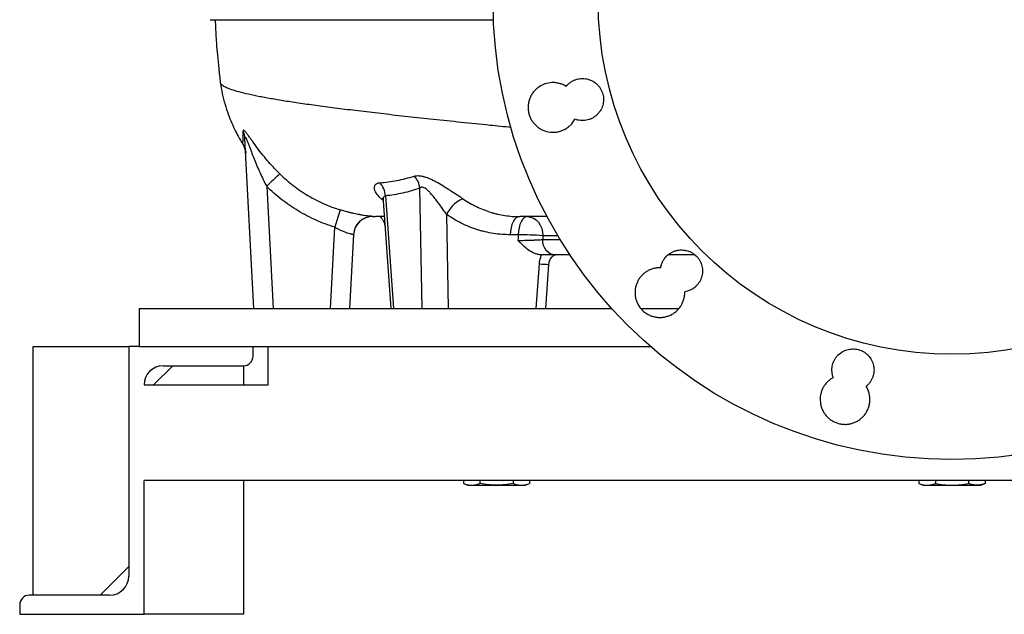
# Model space of a CAD drawing. Header units: millimetres. Extents: x 2494 to 4506, y 822 to 5880.
# Tile 1 of 11: x 2494 to 3523, y 822 to 1444. Entities that reach past the tile are written whole.
import ezdxf

# ---------------------------------------------------------------- set-up
doc = ezdxf.new("R2010")
doc.units = ezdxf.units.MM
doc.header["$LTSCALE"] = 2

msp = doc.modelspace()

# ---------------------------------------------------------------- linework, layer by layer
at = {"color": 7, "linetype": 'Continuous', "lineweight": 25}
for p, q in [((2738.6, 1142.4), (2729.2, 1320.2)), ((2751.9, 1270), (2758.5, 1142.4)), ((2914.5, 1142.4), (2912.1, 1268.3)), ((2876.1, 1260.1), (2884.5, 1142.4)), ((2873.8, 1255), (2881.8, 1142.4)), ((2862.8, 1238.4), (2862.6, 1238.4)), ((2862.8, 1238.4), (2865.5, 1238.4)), ((2939.9, 1240.8), (2941.8, 1142.4)), ((2818.6, 1142.4), (2823, 1227.4)), ((2842.6, 1219.6), (2838.6, 1142.4)), ((3014.9, 1219.5), (3006.6, 1219.5)), ((3069, 1198.4), (3053.3, 1198.4)), ((3199.3, 1198.4), (3171.8, 1198.4)), ((3033.7, 1142.4), (3037.1, 1188.9)), ((3043.7, 1142.4), (3047.1, 1188.5)), ((2618.6, 1142.4), (3112.6, 1142.4)), ((2618.6, 1142.4), (2618.6, 1102.4)), ((3143.1, 1142.4), (3183, 1142.4)), ((2507.6, 842.4), (2507.6, 1102.4)), ((2507.6, 1102.4), (2607.6, 1102.4)), ((2607.6, 1102.4), (2607.6, 862.4)), ((2618.6, 1102.4), (2607.6, 1102.4)), ((2618.6, 1102.4), (3153.4, 1102.4)), ((2737.6, 1092.4), (2737.6, 1102.4)), ((2753.6, 1062.4), (2753.6, 1102.4)), ((2653.6, 1082.4), (2633.6, 1062.4)), ((2643.6, 1082.4), (2727.6, 1082.4)), ((2727.6, 1082.4), (2727.6, 1062.4)), ((2623.6, 1062.4), (2753.6, 1062.4)), ((4313.6, 962.4), (2623.6, 962.4)), ((2623.6, 822.4), (2623.6, 962.4)), ((2727.6, 962.4), (2727.6, 822.4)), ((2957.6, 962.4), (2957.6, 959.1)), ((2957.6, 959.1), (2962.2, 957.4)), ((2974.9, 962.4), (2974.9, 959.1)), ((3009.6, 962.4), (3009.6, 959.1)), ((3022.2, 957.4), (3026.9, 959.1)), ((3026.9, 962.4), (3026.9, 959.1)), ((3433.9, 962.4), (3433.9, 959.1)), ((3433.9, 959.1), (3438.6, 957.4)), ((3451.2, 962.4), (3451.2, 959.1)), ((3485.9, 962.4), (3485.9, 959.1)), ((3498.6, 957.4), (3503.2, 959.1)), ((3503.2, 962.4), (3503.2, 959.1)), ((2962.2, 957.4), (2966.3, 957.4)), ((2966.3, 957.4), (2992.2, 957.4)), ((2992.2, 957.4), (3018.2, 957.4)), ((3018.2, 957.4), (3022.2, 957.4)), ((3438.6, 957.4), (3442.6, 957.4)), ((3442.6, 957.4), (3468.6, 957.4)), ((3468.6, 957.4), (3494.5, 957.4)), ((3494.5, 957.4), (3498.6, 957.4)), ((2577.6, 842.4), (2607.6, 872.4)), ((2587.6, 842.4), (2503.6, 842.4)), ((2493.6, 832.4), (2493.6, 822.4)), ((2493.6, 822.4), (2623.6, 822.4)), ((2727.6, 822.4), (2623.6, 822.4))]:
    msp.add_line(p, q, dxfattribs=at)
at = {"color": 8, "linetype": 'Continuous', "lineweight": 25}
for p, q in [((3056.4, 1218.4), (3040.7, 1218.4)), ((3040.6, 1214.4), (3058.8, 1214.4))]:
    msp.add_line(p, q, dxfattribs=at)
at = {"color": 7, "linetype": 'Continuous', "lineweight": 25, "flags": 128}
for points in [[(2957.6, 1256.8), (2955.5, 1256.3), (2953.2, 1255.2), (2950.8, 1253.6), (2948.4, 1251.7), (2946, 1249.3), (2943.8, 1246.6), (2941.7, 1243.8), (2939.9, 1240.8)], [(3016.6, 1238.4), (3014.7, 1238.1), (3012.9, 1237), (3011.2, 1235.3), (3009.7, 1232.9), (3008.4, 1230.1), (3007.5, 1226.8), (3006.9, 1223.2), (3006.6, 1219.5)], [(3024.8, 1238.4), (3023, 1238.1), (3021.1, 1237), (3019.5, 1235.3), (3018, 1232.9), (3016.7, 1230.1), (3015.8, 1226.8), (3015.1, 1223.2), (3014.9, 1219.5)], [(3024.8, 1238.4), (3027.9, 1238), (3030.9, 1236.9), (3033.7, 1235), (3036.1, 1232.6), (3038, 1229.5), (3039.5, 1226.1), (3040.4, 1222.3), (3040.7, 1218.4)], [(3053.3, 1198.4), (3050.8, 1198.7), (3048.4, 1199.6), (3046.2, 1201.1), (3044.3, 1203.1), (3042.7, 1205.5), (3041.5, 1208.3), (3040.8, 1211.3), (3040.6, 1214.4)]]:
    msp.add_lwpolyline(points, dxfattribs=at)
at = {"color": 7, "linetype": 'Continuous', "lineweight": 25}
for radius in [480, 370]:
    msp.add_circle((3468.6, 1464.4), radius, dxfattribs=at)
for centre, radius, start, end in [((2711.4, 1319.3), 17.8, 3.0545, 28.1752), ((2710.2, 1303.8), 19.9, 3.0034, 31.7564), ((2879.8, 1148.8), 176.2, 130.3609, 136.5636), ((2889.3, 1265.2), 23.1, 7.8729, 42.602), ((2854.3, 1258.8), 21.9, 3.5457, 43.6765), ((3156.2, 1128.7), 347.5, 160.3673, 163.495), ((2862.6, 1218.5), 20, 88.0606, 176.9997), ((2862.6, 1218.4), 20, 89.4506, 176.9805), ((3012.2, 835.2), 384.3, 85.7521, 89.6074), ((2727.6, 1092.4), 10, 270, 0), ((2643.6, 1062.4), 20, 90, 180), ((2587.6, 862.4), 20, 270, 0), ((2503.6, 832.4), 10, 90, 180)]:
    msp.add_arc(centre, radius, start, end, dxfattribs=at)
at = {"color": 8, "linetype": 'Continuous', "lineweight": 25}
msp.add_arc((3046.1, 1279.7), 91.2, 264.3545, 270.6187, dxfattribs=at)
at = {"color": 7, "linetype": 'Continuous', "lineweight": 25}
for centre, major_axis, ratio, start_param, end_param in [((3458.6, -192.7), (280.6, 10685.4), 0.045355, 1.439438, 1.439993), ((3468.6, -193.8), (270.5, 10685.4), 0.043738, 1.439354, 1.439732)]:
    msp.add_ellipse(centre, major_axis=major_axis, ratio=ratio, start_param=start_param, end_param=end_param, dxfattribs=at)
for points, knots in [([(2692.8, 1444.4), (2692.7, 1444.4), (2692.3, 1444.4), (2693.8, 1444.4), (2697.4, 1444.4), (2703.3, 1444.4), (2711.4, 1444.4), (2721.6, 1444.4), (2733.9, 1444.4), (2748.3, 1444.4), (2764.8, 1444.4), (2783.1, 1444.4), (2803.5, 1444.4), (2825.6, 1444.4), (2849.6, 1444.4), (2875, 1444.4), (2901.5, 1444.4), (2929, 1444.4), (2958.1, 1444.4), (2978.3, 1444.4), (2989, 1444.4), (2989.3, 1444.4)], [0, 0, 0, 0, 0.005295, 0.06982, 0.128677, 0.187579, 0.246437, 0.305293, 0.364194, 0.42305, 0.481552, 0.5401, 0.598603, 0.657103, 0.715649, 0.774152, 0.83016, 0.886286, 0.942449, 0.99857, 1, 1, 1, 1]), ([(2698, 1444.4), (2698.1, 1442.4), (2698.3, 1437.5), (2698.7, 1429.2), (2699.4, 1418.8), (2700.3, 1406.7), (2701.7, 1392.8), (2702.8, 1383.7), (2703.4, 1378.9)], [0, 0, 0, 0, 0.095645, 0.227689, 0.363865, 0.556497, 0.767026, 1, 1, 1, 1]), ([(3065, 1374.7), (3066.3, 1376.3), (3067.8, 1377.6), (3070.3, 1379.4), (3071.1, 1379.9), (3072.9, 1380.9), (3073.8, 1381.3), (3075.7, 1381.9), (3076.7, 1382.2), (3078.7, 1382.6), (3079.7, 1382.8), (3081.7, 1382.9), (3082.7, 1382.9), (3084.7, 1382.8), (3085.7, 1382.6), (3087.7, 1382.2), (3088.7, 1381.9), (3090.1, 1381.4), (3090.6, 1381.2), (3091.5, 1380.8), (3092, 1380.6), (3094.2, 1379.4), (3095.8, 1378.3), (3097.7, 1376.5), (3098, 1376.2), (3098.7, 1375.4), (3099.1, 1375), (3100, 1373.9), (3100.6, 1373), (3101.3, 1371.7), (3101.6, 1371.3), (3102, 1370.4), (3102.3, 1369.9), (3102.9, 1368.5), (3103.2, 1367.6), (3103.7, 1365.6), (3103.9, 1364.6), (3104.1, 1363.1), (3104.1, 1362.6), (3104.2, 1361.6), (3104.2, 1361.1), (3104.2, 1359.6), (3104.1, 1358.6), (3103.8, 1356.6), (3103.6, 1355.6), (3102.7, 1352.7), (3101.9, 1350.9), (3100.2, 1348.3), (3099.6, 1347.5), (3098.3, 1345.9), (3097.6, 1345.2), (3095.4, 1343.2), (3093.7, 1342), (3091, 1340.7), (3090, 1340.3), (3088.1, 1339.7), (3087.1, 1339.4), (3085.2, 1339.1), (3084.1, 1339), (3082.1, 1338.9), (3081.1, 1338.9), (3079.1, 1339.1), (3078.1, 1339.2), (3076.1, 1339.7), (3075.2, 1340), (3074.2, 1340.4)], [0, 0, 0, 0, 0.0625, 0.0625, 0.09375, 0.09375, 0.125, 0.125, 0.15625, 0.15625, 0.1875, 0.1875, 0.21875, 0.21875, 0.25, 0.25, 0.28125, 0.28125, 0.296875, 0.296875, 0.3125, 0.3125, 0.375, 0.375, 0.390625, 0.390625, 0.40625, 0.40625, 0.4375, 0.4375, 0.453125, 0.453125, 0.46875, 0.46875, 0.5, 0.5, 0.53125, 0.53125, 0.546875, 0.546875, 0.5625, 0.5625, 0.59375, 0.59375, 0.625, 0.625, 0.6875, 0.6875, 0.71875, 0.71875, 0.75, 0.75, 0.8125, 0.8125, 0.84375, 0.84375, 0.875, 0.875, 0.90625, 0.90625, 0.9375, 0.9375, 0.96875, 0.96875, 1, 1, 1, 1]), ([(2703.4, 1378.9), (2704, 1374.9), (2705.2, 1367.2), (2708.1, 1356), (2711.5, 1345.7), (2715.2, 1336.4), (2719.1, 1328.1), (2722.6, 1321.4), (2725.5, 1316.4), (2727.1, 1313.9), (2727.8, 1312.9)], [0, 0, 0, 0, 0.17582, 0.340461, 0.493051, 0.632925, 0.759661, 0.873114, 0.949608, 1, 1, 1, 1]), ([(3065, 1374.7), (3063.9, 1375.4), (3062.8, 1376), (3060.4, 1377), (3059.2, 1377.4), (3056.7, 1378.1), (3055.4, 1378.3), (3053.5, 1378.5), (3052.9, 1378.6), (3051.6, 1378.6), (3050.9, 1378.6), (3047.7, 1378.5), (3045.1, 1378), (3040.2, 1376.3), (3037.9, 1375.1), (3035.3, 1373.1), (3034.8, 1372.7), (3033.8, 1371.9), (3033.3, 1371.4), (3032, 1370.1), (3031.1, 1369.1), (3029.6, 1367), (3028.9, 1365.9), (3027.7, 1363.6), (3027.2, 1362.4), (3026.5, 1360.6), (3026.3, 1360), (3026, 1358.7), (3025.9, 1358.1), (3025.5, 1356.2), (3025.3, 1354.9), (3025.3, 1352.3), (3025.3, 1351), (3025.6, 1348.4), (3025.8, 1347.1), (3026.5, 1344.6), (3026.9, 1343.4), (3027.7, 1341.6), (3028, 1341.1), (3028.6, 1339.9), (3028.9, 1339.3), (3029.9, 1337.7), (3030.7, 1336.7), (3032.4, 1334.7), (3033.3, 1333.8), (3035.3, 1332.1), (3036.3, 1331.3), (3038, 1330.3), (3038.5, 1330), (3039.7, 1329.3), (3040.2, 1329.1), (3043.2, 1327.7), (3045.7, 1327.1), (3049, 1326.7), (3049.6, 1326.7), (3050.9, 1326.6), (3051.5, 1326.6), (3053.5, 1326.7), (3054.8, 1326.8), (3056.7, 1327.2), (3057.3, 1327.3), (3058.6, 1327.6), (3059.2, 1327.8), (3061, 1328.5), (3062.2, 1329), (3064.5, 1330.2), (3065.6, 1330.9), (3067.7, 1332.4), (3068.7, 1333.3), (3071.5, 1336), (3073, 1338.1), (3074.2, 1340.4)], [0, 0, 0, 0, 0.03125, 0.03125, 0.0625, 0.0625, 0.09375, 0.09375, 0.109375, 0.109375, 0.125, 0.125, 0.1875, 0.1875, 0.25, 0.25, 0.265625, 0.265625, 0.28125, 0.28125, 0.3125, 0.3125, 0.34375, 0.34375, 0.375, 0.375, 0.390625, 0.390625, 0.40625, 0.40625, 0.4375, 0.4375, 0.46875, 0.46875, 0.5, 0.5, 0.53125, 0.53125, 0.546875, 0.546875, 0.5625, 0.5625, 0.59375, 0.59375, 0.625, 0.625, 0.65625, 0.65625, 0.671875, 0.671875, 0.6875, 0.6875, 0.75, 0.75, 0.765625, 0.765625, 0.78125, 0.78125, 0.8125, 0.8125, 0.828125, 0.828125, 0.84375, 0.84375, 0.875, 0.875, 0.90625, 0.90625, 0.9375, 0.9375, 1, 1, 1, 1]), ([(2765.7, 1283.1), (2764.5, 1284.2), (2763.4, 1285.4), (2761.1, 1287.7), (2760, 1288.9), (2756.7, 1292.4), (2754.5, 1294.8), (2751.5, 1298.4), (2750.4, 1299.6), (2748.5, 1302), (2747.5, 1303.3), (2744.6, 1306.9), (2742.8, 1309.3), (2739.3, 1314), (2737.6, 1316.3), (2735.3, 1319.6), (2734.5, 1320.7), (2733, 1322.7), (2732.3, 1323.7), (2731.3, 1325), (2731, 1325.4), (2730.4, 1326.2), (2730.1, 1326.6), (2729.5, 1327.3), (2729.3, 1327.6), (2728.8, 1328.1), (2728.6, 1328.3), (2728.2, 1328.6), (2728, 1328.7), (2727.7, 1328.8), (2727.5, 1328.7), (2727.2, 1328.5), (2727.2, 1328.2), (2727.2, 1327.7)], [0, 0, 0, 0, 0.0625, 0.0625, 0.125, 0.125, 0.25, 0.25, 0.3125, 0.3125, 0.375, 0.375, 0.5, 0.5, 0.625, 0.625, 0.6875, 0.6875, 0.75, 0.75, 0.78125, 0.78125, 0.8125, 0.8125, 0.84375, 0.84375, 0.875, 0.875, 0.90625, 0.90625, 0.9375, 0.9375, 1, 1, 1, 1]), ([(2727.1, 1314.3), (2727.1, 1314.7), (2727.1, 1315.3), (2727.1, 1316.7), (2727.2, 1317.6), (2727.2, 1319.7), (2727.2, 1321), (2727.2, 1324), (2727.2, 1325.7), (2727.2, 1327.7)], [0, 0, 0, 0, 0.25, 0.25, 0.5, 0.5, 0.75, 0.75, 1, 1, 1, 1]), ([(2729.2, 1320.2), (2729.2, 1320.4), (2729.2, 1320.6), (2729.2, 1320.9), (2729.2, 1321.1), (2729.3, 1321.3), (2729.3, 1321.4), (2729.4, 1321.6), (2729.4, 1321.6), (2729.6, 1321.6), (2729.6, 1321.5), (2729.8, 1321.3), (2729.9, 1321.2), (2730.2, 1320.7), (2730.4, 1320.3), (2730.8, 1319.4), (2731, 1318.9), (2731.4, 1317.9), (2731.6, 1317.3), (2732.3, 1315.7), (2732.7, 1314.5), (2733.6, 1312.2), (2734, 1311), (2734.9, 1308.6), (2735.4, 1307.4), (2736.7, 1303.8), (2737.7, 1301.4), (2739.6, 1296.5), (2740.6, 1294.1), (2742.7, 1289.2), (2743.8, 1286.8), (2746, 1281.9), (2747.1, 1279.5), (2749.4, 1274.7), (2750.6, 1272.3), (2751.9, 1270)], [0, 0, 0, 0, 0.015625, 0.015625, 0.03125, 0.03125, 0.046875, 0.046875, 0.0625, 0.0625, 0.078125, 0.078125, 0.09375, 0.09375, 0.125, 0.125, 0.15625, 0.15625, 0.1875, 0.1875, 0.25, 0.25, 0.3125, 0.3125, 0.375, 0.375, 0.5, 0.5, 0.625, 0.625, 0.75, 0.75, 0.875, 0.875, 1, 1, 1, 1]), ([(2728.7, 1311.3), (2728.5, 1311.6), (2727.7, 1312.9), (2727.2, 1314), (2727.1, 1314.2), (2727.1, 1314.3)], [0, 0, 0, 0, 0.157642, 0.796292, 1, 1, 1, 1]), ([(2728.3, 1312), (2728.3, 1312), (2728.2, 1312.1), (2728.4, 1311.8), (2728.7, 1311.1), (2729.1, 1310), (2729.6, 1308.2), (2730, 1306.5), (2730, 1305.3), (2730, 1304.9)], [0, 0, 0, 0, 0.056662, 0.201118, 0.330112, 0.468473, 0.647582, 0.880563, 1, 1, 1, 1]), ([(2765.7, 1283.1), (2770.1, 1278.7), (2774.8, 1274.6), (2784.6, 1267.1), (2789.7, 1263.7), (2797.7, 1258.9), (2800.4, 1257.4), (2805.9, 1254.5), (2808.7, 1253.2), (2817.2, 1249.4), (2823, 1247.3), (2828.9, 1245.4)], [0, 0, 0, 0, 0.25, 0.25, 0.5, 0.5, 0.625, 0.625, 0.75, 0.75, 1, 1, 1, 1]), ([(2870.1, 1273.8), (2876.1, 1274.3), (2882.1, 1275.1), (2894.2, 1277.4), (2900.2, 1278.9), (2906.3, 1280.8)], [0, 0, 0, 0, 0.5, 0.5, 1, 1, 1, 1]), ([(2906.3, 1280.8), (2907.6, 1281.2), (2909.3, 1281.4), (2911.6, 1281.2), (2912, 1281.2), (2913, 1281.1), (2913.5, 1281), (2915, 1280.7), (2916, 1280.4), (2918.2, 1279.8), (2919.3, 1279.4), (2921.5, 1278.5), (2922.7, 1278), (2924.9, 1277), (2926.1, 1276.4), (2928.4, 1275.2), (2929.6, 1274.6), (2933.1, 1272.7), (2935.4, 1271.3), (2938.8, 1269.2), (2940, 1268.5), (2942.3, 1267), (2943.5, 1266.2), (2946.9, 1264), (2949.1, 1262.6), (2953.4, 1259.7), (2955.5, 1258.2), (2957.6, 1256.8)], [0, 0, 0, 0, 0.125, 0.125, 0.15625, 0.15625, 0.1875, 0.1875, 0.25, 0.25, 0.3125, 0.3125, 0.375, 0.375, 0.4375, 0.4375, 0.5, 0.5, 0.625, 0.625, 0.6875, 0.6875, 0.75, 0.75, 0.875, 0.875, 1, 1, 1, 1]), ([(2823, 1227.4), (2816.3, 1229.5), (2809.8, 1231.9), (2800.3, 1236.2), (2797.1, 1237.7), (2790.9, 1240.9), (2787.8, 1242.6), (2778.8, 1248), (2773.1, 1251.9), (2762.1, 1260.4), (2756.8, 1265), (2751.9, 1270)], [0, 0, 0, 0, 0.25, 0.25, 0.375, 0.375, 0.5, 0.5, 0.75, 0.75, 1, 1, 1, 1]), ([(2912.1, 1268.3), (2906.2, 1266.1), (2900.2, 1264.3), (2888.2, 1261.7), (2882.2, 1260.7), (2876.1, 1260.1)], [0, 0, 0, 0, 0.5, 0.5, 1, 1, 1, 1]), ([(2939.9, 1240.8), (2938.9, 1242.2), (2937.9, 1243.7), (2935.9, 1246.6), (2934.8, 1248.1), (2932.7, 1251.1), (2931.6, 1252.6), (2929.3, 1255.5), (2928.2, 1257), (2925.9, 1259.9), (2924.7, 1261.3), (2922.8, 1263.4), (2922.2, 1264.1), (2920.9, 1265.4), (2920.3, 1266), (2918.9, 1267.1), (2918.2, 1267.6), (2916.9, 1268.5), (2916.2, 1268.8), (2915.1, 1269.1), (2914.8, 1269.1), (2914.2, 1269.1), (2913.9, 1269.1), (2913.3, 1269), (2913.1, 1268.9), (2912.6, 1268.7), (2912.3, 1268.5), (2912.1, 1268.3)], [0, 0, 0, 0, 0.125, 0.125, 0.25, 0.25, 0.375, 0.375, 0.5, 0.5, 0.625, 0.625, 0.6875, 0.6875, 0.75, 0.75, 0.8125, 0.8125, 0.875, 0.875, 0.90625, 0.90625, 0.9375, 0.9375, 0.96875, 0.96875, 1, 1, 1, 1]), ([(2873.1, 1258), (2873.1, 1258.1), (2873.1, 1258.1), (2873.3, 1257.6), (2873.6, 1256.6), (2873.7, 1255.5), (2873.8, 1255)], [0, 0, 0, 0, 0.170956, 0.452758, 0.728705, 1, 1, 1, 1]), ([(2957.6, 1256.8), (2962, 1253.8), (2966.6, 1251.1), (2976, 1246.6), (2980.8, 1244.7), (2987, 1242.7), (2988.3, 1242.3), (2990.8, 1241.7), (2992.1, 1241.3), (2995.9, 1240.5), (2998.4, 1240), (3003.6, 1239.2), (3006.1, 1238.9), (3010, 1238.6), (3011.3, 1238.5), (3013.3, 1238.5), (3014.3, 1238.4), (3015.4, 1238.4), (3015.9, 1238.4), (3016.2, 1238.4), (3016.4, 1238.4), (3016.6, 1238.4)], [0, 0, 0, 0, 0.25, 0.25, 0.5, 0.5, 0.5625, 0.5625, 0.625, 0.625, 0.75, 0.75, 0.875, 0.875, 0.9375, 0.9375, 0.96875, 0.984375, 0.992187, 0.992187, 1, 1, 1, 1]), ([(2863.3, 1238.5), (2863.3, 1238.5), (2863.1, 1238.5), (2862.6, 1238.6), (2862.4, 1238.6), (2861.8, 1238.7), (2861.5, 1238.7), (2860.7, 1238.8), (2860.2, 1238.8), (2859.3, 1238.9), (2858.7, 1239), (2857, 1239.2), (2855.6, 1239.3), (2853.2, 1239.7), (2852.4, 1239.8), (2851.1, 1240), (2850.7, 1240.1), (2849.7, 1240.3), (2849.3, 1240.4), (2846.9, 1240.8), (2844.9, 1241.2), (2842.1, 1241.9), (2841.6, 1242), (2840.5, 1242.3), (2839.9, 1242.4), (2838.2, 1242.8), (2837.1, 1243.1), (2833.6, 1244), (2831.3, 1244.7), (2828.9, 1245.4)], [0, 0, 0, 0, 0.125, 0.125, 0.1875, 0.1875, 0.25, 0.25, 0.3125, 0.3125, 0.375, 0.375, 0.5, 0.5, 0.5625, 0.5625, 0.59375, 0.59375, 0.625, 0.625, 0.75, 0.75, 0.78125, 0.78125, 0.8125, 0.8125, 0.875, 0.875, 1, 1, 1, 1]), ([(2875, 1238.4), (2874.1, 1238.4), (2870.6, 1238.4), (2867.5, 1238.4), (2866.2, 1238.4), (2865.8, 1238.4)], [0, 0, 0, 0, 0.201016, 0.775318, 1, 1, 1, 1]), ([(2870.6, 1238.4), (2870.9, 1238.1), (2871.8, 1237.2), (2873.2, 1235.2), (2874.5, 1232.6), (2875.5, 1229.6), (2875.7, 1227.6), (2875.8, 1226.6)], [0, 0, 0, 0, 0.102122, 0.315649, 0.543658, 0.780244, 1, 1, 1, 1]), ([(3006.6, 1219.5), (3000.7, 1219.5), (2994.8, 1219.9), (2986.1, 1221.3), (2983.2, 1221.8), (2978.9, 1222.9), (2977.4, 1223.2), (2974.6, 1224), (2973.2, 1224.4), (2966.2, 1226.7), (2960.7, 1228.9), (2950.1, 1234.2), (2944.9, 1237.3), (2939.9, 1240.8)], [0, 0, 0, 0, 0.25, 0.25, 0.375, 0.375, 0.4375, 0.4375, 0.5, 0.5, 0.75, 0.75, 1, 1, 1, 1]), ([(3045.3, 1238.4), (3037.7, 1238.4), (3027.9, 1238.4), (3018.7, 1238.4), (3016.6, 1238.4)], [0, 0, 0, 0, 0.771868, 1, 1, 1, 1]), ([(2823, 1227.4), (2824.2, 1226.7), (2825.4, 1226.1), (2827.2, 1225.2), (2827.8, 1224.9), (2829, 1224.3), (2829.5, 1224.1), (2831.3, 1223.3), (2832.4, 1222.8), (2834, 1222.2), (2834.5, 1222.1), (2835.6, 1221.7), (2836.1, 1221.5), (2837.5, 1221.1), (2838.3, 1220.9), (2839.5, 1220.6), (2839.8, 1220.5), (2840.5, 1220.3), (2840.8, 1220.2), (2841.5, 1220), (2841.9, 1219.9), (2842.5, 1219.7), (2842.6, 1219.7), (2842.6, 1219.6)], [0, 0, 0, 0, 0.125, 0.125, 0.1875, 0.1875, 0.25, 0.25, 0.375, 0.375, 0.4375, 0.4375, 0.5, 0.5, 0.625, 0.625, 0.6875, 0.6875, 0.75, 0.75, 0.875, 0.875, 1, 1, 1, 1]), ([(3014.7, 1213.6), (3015.7, 1213.6), (3016.8, 1213.6), (3019.1, 1213.6), (3020.2, 1213.6), (3022, 1213.7), (3022.6, 1213.7), (3023.8, 1213.7), (3024.4, 1213.7), (3026.2, 1213.8), (3027.4, 1213.8), (3029.2, 1213.9), (3029.8, 1213.9), (3030.9, 1213.9), (3031.5, 1214), (3033.2, 1214), (3034.2, 1214.1), (3035.8, 1214.1), (3036.3, 1214.2), (3037.2, 1214.2), (3037.7, 1214.2), (3039, 1214.3), (3039.8, 1214.4), (3040.6, 1214.4)], [0, 0, 0, 0, 0.125, 0.125, 0.25, 0.25, 0.3125, 0.3125, 0.375, 0.375, 0.5, 0.5, 0.5625, 0.5625, 0.625, 0.625, 0.75, 0.75, 0.8125, 0.8125, 0.875, 0.875, 1, 1, 1, 1]), ([(3039.2, 1198.4), (3038, 1198.5), (3036.8, 1198.6), (3034.4, 1199.1), (3033.3, 1199.5), (3029.9, 1200.8), (3027.8, 1202), (3023.8, 1204.8), (3021.8, 1206.4), (3019.1, 1209), (3018.2, 1209.9), (3016.9, 1211.3), (3016.4, 1211.7), (3015.5, 1212.7), (3015.1, 1213.1), (3014.7, 1213.6)], [0, 0, 0, 0, 0.125, 0.125, 0.25, 0.25, 0.5, 0.5, 0.75, 0.75, 0.875, 0.875, 0.9375, 0.9375, 1, 1, 1, 1]), ([(3037.1, 1188.9), (3037.2, 1190.6), (3037.5, 1192.2), (3038.2, 1195.3), (3038.6, 1196.9), (3039.2, 1198.4)], [0, 0, 0, 0, 0.5, 0.5, 1, 1, 1, 1]), ([(3053.3, 1198.4), (3051.5, 1198.4), (3049.4, 1198.4), (3046.6, 1198.4), (3046, 1198.4), (3044.8, 1198.4), (3044.2, 1198.4), (3042.3, 1198.4), (3041, 1198.4), (3039.7, 1198.4)], [0, 0, 0, 0, 0.5, 0.5, 0.625, 0.625, 0.75, 0.75, 1, 1, 1, 1]), ([(3047.1, 1188.5), (3047.1, 1188.9), (3047.2, 1190), (3047.7, 1191.9), (3048.5, 1193.9), (3049.6, 1195.6), (3050.7, 1196.8), (3051.8, 1197.7), (3052.8, 1198.2), (3053.4, 1198.4), (3053.8, 1198.4), (3053.9, 1198.4)], [0, 0, 0, 0, 0.052537, 0.167069, 0.278722, 0.394724, 0.508727, 0.621788, 0.746404, 0.908852, 1, 1, 1, 1]), ([(3164, 1184.9), (3164.1, 1185.9), (3164.4, 1186.9), (3164.9, 1188.8), (3165.3, 1189.8), (3166.1, 1191.6), (3166.6, 1192.5), (3167.4, 1193.8), (3167.7, 1194.2), (3168.3, 1195), (3168.6, 1195.4), (3170.3, 1197.4), (3171.8, 1198.7), (3173.9, 1200.1), (3174.3, 1200.4), (3175.2, 1200.9), (3175.6, 1201.1), (3177, 1201.8), (3177.9, 1202.2), (3179.3, 1202.6), (3179.8, 1202.8), (3180.8, 1203), (3181.3, 1203.1), (3182.8, 1203.4), (3183.8, 1203.5), (3185.8, 1203.6), (3186.8, 1203.6), (3188.3, 1203.4), (3188.8, 1203.4), (3189.8, 1203.2), (3190.3, 1203.1), (3191.8, 1202.7), (3192.8, 1202.4), (3194.6, 1201.7), (3195.6, 1201.3), (3198.2, 1199.8), (3199.8, 1198.6), (3202, 1196.4), (3202.7, 1195.7), (3203.9, 1194.1), (3204.4, 1193.2), (3205.4, 1191.5), (3205.8, 1190.5), (3206.6, 1188.6), (3206.9, 1187.7), (3207.3, 1185.7), (3207.5, 1184.7), (3207.7, 1182.7), (3207.7, 1181.7), (3207.7, 1179.7), (3207.6, 1178.7), (3207.2, 1176.7), (3206.9, 1175.7), (3206.3, 1173.8), (3205.9, 1172.9), (3205.1, 1171), (3204.6, 1170.2), (3203.4, 1168.5), (3202.8, 1167.7), (3201.4, 1166.2), (3200.7, 1165.4), (3199.2, 1164.1), (3198.4, 1163.5), (3196.7, 1162.5), (3195.8, 1162), (3193, 1160.7), (3191.1, 1160.1), (3189.1, 1159.8)], [0, 0, 0, 0, 0.03125, 0.03125, 0.0625, 0.0625, 0.09375, 0.09375, 0.109375, 0.109375, 0.125, 0.125, 0.1875, 0.1875, 0.203125, 0.203125, 0.21875, 0.21875, 0.25, 0.25, 0.265625, 0.265625, 0.28125, 0.28125, 0.3125, 0.3125, 0.34375, 0.34375, 0.359375, 0.359375, 0.375, 0.375, 0.40625, 0.40625, 0.4375, 0.4375, 0.5, 0.5, 0.53125, 0.53125, 0.5625, 0.5625, 0.59375, 0.59375, 0.625, 0.625, 0.65625, 0.65625, 0.6875, 0.6875, 0.71875, 0.71875, 0.75, 0.75, 0.78125, 0.78125, 0.8125, 0.8125, 0.84375, 0.84375, 0.875, 0.875, 0.90625, 0.90625, 0.9375, 0.9375, 1, 1, 1, 1]), ([(3164, 1184.9), (3163.3, 1185), (3162.7, 1185), (3161.4, 1184.9), (3160.7, 1184.8), (3158.8, 1184.6), (3157.5, 1184.4), (3155, 1183.7), (3153.8, 1183.3), (3151.4, 1182.2), (3150.3, 1181.6), (3148.7, 1180.6), (3148.1, 1180.2), (3147.1, 1179.4), (3146.6, 1179), (3145.1, 1177.8), (3144.2, 1176.8), (3142.5, 1174.9), (3141.7, 1173.8), (3140.4, 1171.6), (3139.8, 1170.5), (3138.7, 1168.1), (3138.3, 1166.9), (3137.8, 1165), (3137.7, 1164.4), (3137.4, 1163.1), (3137.3, 1162.5), (3137.1, 1160.5), (3137.1, 1159.3), (3137.2, 1156.7), (3137.3, 1155.4), (3137.8, 1152.8), (3138.1, 1151.6), (3138.8, 1149.8), (3139, 1149.1), (3139.5, 1148), (3139.8, 1147.4), (3141.3, 1144.5), (3142.9, 1142.4), (3145.6, 1139.7), (3146.6, 1138.8), (3148.7, 1137.3), (3149.8, 1136.6), (3151.5, 1135.7), (3152.1, 1135.4), (3153.3, 1134.9), (3153.9, 1134.6), (3155.7, 1134), (3156.9, 1133.7), (3159.5, 1133.2), (3160.8, 1133), (3163.4, 1132.9), (3164.7, 1133), (3166.6, 1133.2), (3167.2, 1133.3), (3168.5, 1133.5), (3169.1, 1133.7), (3171, 1134.2), (3172.2, 1134.6), (3174.6, 1135.6), (3175.8, 1136.2), (3178, 1137.6), (3179, 1138.4), (3181, 1140), (3181.9, 1141), (3183.6, 1142.9), (3184.4, 1144), (3185.4, 1145.6), (3185.7, 1146.2), (3186.4, 1147.3), (3186.6, 1147.9), (3187.4, 1149.7), (3187.8, 1150.9), (3188.5, 1153.4), (3188.8, 1154.7), (3189.1, 1157.2), (3189.1, 1158.5), (3189.1, 1159.8)], [0, 0, 0, 0, 0.015625, 0.015625, 0.03125, 0.03125, 0.0625, 0.0625, 0.09375, 0.09375, 0.125, 0.125, 0.140625, 0.140625, 0.15625, 0.15625, 0.1875, 0.1875, 0.21875, 0.21875, 0.25, 0.25, 0.28125, 0.28125, 0.296875, 0.296875, 0.3125, 0.3125, 0.34375, 0.34375, 0.375, 0.375, 0.40625, 0.40625, 0.421875, 0.421875, 0.4375, 0.4375, 0.5, 0.5, 0.53125, 0.53125, 0.5625, 0.5625, 0.578125, 0.578125, 0.59375, 0.59375, 0.625, 0.625, 0.65625, 0.65625, 0.6875, 0.6875, 0.703125, 0.703125, 0.71875, 0.71875, 0.75, 0.75, 0.78125, 0.78125, 0.8125, 0.8125, 0.84375, 0.84375, 0.875, 0.875, 0.890625, 0.890625, 0.90625, 0.90625, 0.9375, 0.9375, 0.96875, 0.96875, 1, 1, 1, 1]), ([(3344.5, 1070.1), (3344.3, 1070.6), (3344.2, 1071), (3343.9, 1072), (3343.7, 1072.5), (3343.4, 1074), (3343.2, 1075), (3343.1, 1076.5), (3343.1, 1077), (3343, 1078), (3343, 1078.5), (3343.1, 1080), (3343.2, 1081), (3343.6, 1083), (3343.8, 1084), (3344.3, 1085.4), (3344.5, 1085.9), (3344.9, 1086.8), (3345.1, 1087.3), (3345.7, 1088.6), (3346.2, 1089.5), (3347.4, 1091.2), (3348, 1092), (3350, 1094.2), (3351.5, 1095.5), (3354.1, 1097.2), (3355, 1097.7), (3356.8, 1098.5), (3357.8, 1098.8), (3359.7, 1099.4), (3360.7, 1099.6), (3362.7, 1099.9), (3363.7, 1100), (3365.7, 1100.1), (3366.7, 1100), (3368.8, 1099.8), (3369.7, 1099.6), (3371.7, 1099), (3372.6, 1098.7), (3374.5, 1097.9), (3375.4, 1097.5), (3377.2, 1096.4), (3378, 1095.9), (3379.5, 1094.6), (3380.3, 1093.9), (3382.4, 1091.7), (3383.6, 1090.1), (3385, 1087.4), (3385.4, 1086.5), (3386.1, 1084.6), (3386.3, 1083.6), (3386.7, 1082.1), (3386.7, 1081.6), (3386.9, 1080.6), (3386.9, 1080.1), (3387.1, 1078.6), (3387.1, 1076.6), (3386.8, 1074.6), (3386.5, 1073.1), (3386.4, 1072.6), (3386.1, 1071.6), (3385.9, 1071.1), (3385.4, 1069.7), (3385, 1068.8), (3384.1, 1067), (3383.6, 1066.1), (3382.4, 1064.5), (3381.7, 1063.7), (3380.3, 1062.2), (3379.6, 1061.5), (3378.8, 1060.9)], [0, 0, 0, 0, 0.015625, 0.015625, 0.03125, 0.03125, 0.0625, 0.0625, 0.078125, 0.078125, 0.09375, 0.09375, 0.125, 0.125, 0.15625, 0.15625, 0.171875, 0.171875, 0.1875, 0.1875, 0.21875, 0.21875, 0.25, 0.25, 0.3125, 0.3125, 0.34375, 0.34375, 0.375, 0.375, 0.40625, 0.40625, 0.4375, 0.4375, 0.46875, 0.46875, 0.5, 0.5, 0.53125, 0.53125, 0.5625, 0.5625, 0.59375, 0.59375, 0.625, 0.625, 0.6875, 0.6875, 0.71875, 0.71875, 0.75, 0.75, 0.765625, 0.765625, 0.78125, 0.78125, 0.8125, 0.84375, 0.84375, 0.859375, 0.859375, 0.875, 0.875, 0.90625, 0.90625, 0.9375, 0.9375, 0.96875, 0.96875, 1, 1, 1, 1]), ([(3344.5, 1070.1), (3343.4, 1069.5), (3342.3, 1068.8), (3340.7, 1067.6), (3340.2, 1067.2), (3339.2, 1066.4), (3338.8, 1065.9), (3337.4, 1064.6), (3336.6, 1063.6), (3335, 1061.5), (3334.3, 1060.4), (3333.1, 1058.1), (3332.6, 1056.9), (3332, 1055.1), (3331.8, 1054.5), (3331.5, 1053.2), (3331.3, 1052.6), (3330.7, 1049.4), (3330.6, 1046.8), (3331.1, 1042.9), (3331.3, 1041.6), (3332, 1039.1), (3332.4, 1037.9), (3333.2, 1036.1), (3333.5, 1035.5), (3334.1, 1034.4), (3334.4, 1033.8), (3335.4, 1032.2), (3336.2, 1031.2), (3337.9, 1029.2), (3338.8, 1028.3), (3340.8, 1026.6), (3341.8, 1025.8), (3343.5, 1024.8), (3344, 1024.5), (3345.2, 1023.9), (3345.8, 1023.6), (3347.5, 1022.8), (3348.8, 1022.4), (3351.3, 1021.7), (3352.5, 1021.5), (3354.5, 1021.2), (3355.1, 1021.2), (3356.4, 1021.1), (3357.1, 1021.1), (3359, 1021.2), (3360.3, 1021.3), (3362.2, 1021.7), (3362.8, 1021.8), (3364.1, 1022.2), (3364.7, 1022.4), (3366.5, 1023), (3367.7, 1023.5), (3370, 1024.7), (3371.1, 1025.4), (3373.2, 1027), (3374.2, 1027.8), (3376, 1029.7), (3376.9, 1030.6), (3378.4, 1032.7), (3379.1, 1033.8), (3380, 1035.5), (3380.3, 1036.1), (3380.8, 1037.3), (3381.1, 1037.9), (3381.7, 1039.7), (3382, 1041), (3382.5, 1043.5), (3382.7, 1044.8), (3382.8, 1047.4), (3382.7, 1048.7), (3382.5, 1050.6), (3382.4, 1051.3), (3382.2, 1052.5), (3382.1, 1053.2), (3381.2, 1056.3), (3380.2, 1058.7), (3378.8, 1060.9)], [0, 0, 0, 0, 0.03125, 0.03125, 0.046875, 0.046875, 0.0625, 0.0625, 0.09375, 0.09375, 0.125, 0.125, 0.15625, 0.15625, 0.171875, 0.171875, 0.1875, 0.1875, 0.25, 0.25, 0.28125, 0.28125, 0.3125, 0.3125, 0.328125, 0.328125, 0.34375, 0.34375, 0.375, 0.375, 0.40625, 0.40625, 0.4375, 0.4375, 0.453125, 0.453125, 0.46875, 0.46875, 0.5, 0.5, 0.53125, 0.53125, 0.546875, 0.546875, 0.5625, 0.5625, 0.59375, 0.59375, 0.609375, 0.609375, 0.625, 0.625, 0.65625, 0.65625, 0.6875, 0.6875, 0.71875, 0.71875, 0.75, 0.75, 0.78125, 0.78125, 0.796875, 0.796875, 0.8125, 0.8125, 0.84375, 0.84375, 0.875, 0.875, 0.90625, 0.90625, 0.921875, 0.921875, 0.9375, 0.9375, 1, 1, 1, 1]), ([(2957.6, 959.1), (2959, 958.6), (2960.5, 958.2), (2963.4, 957.6), (2964.8, 957.4), (2966.3, 957.4)], [0, 0, 0, 0, 0.5, 0.5, 1, 1, 1, 1]), ([(2966.3, 957.4), (2967.7, 957.4), (2969.2, 957.6), (2972, 958.2), (2973.5, 958.6), (2974.9, 959.1)], [0, 0, 0, 0, 0.5, 0.5, 1, 1, 1, 1]), ([(2992.2, 957.4), (2989.4, 957.4), (2986.5, 957.6), (2980.7, 958.2), (2977.8, 958.6), (2974.9, 959.1)], [0, 0, 0, 0, 0.5, 0.5, 1, 1, 1, 1]), ([(3009.6, 959.1), (3006.7, 958.6), (3003.8, 958.2), (2998, 957.6), (2995.1, 957.4), (2992.2, 957.4)], [0, 0, 0, 0, 0.5, 0.5, 1, 1, 1, 1]), ([(3009.6, 959.1), (3011, 958.6), (3012.5, 958.2), (3015.3, 957.6), (3016.8, 957.4), (3018.2, 957.4)], [0, 0, 0, 0, 0.5, 0.5, 1, 1, 1, 1]), ([(3018.2, 957.4), (3019.7, 957.4), (3021.1, 957.6), (3024, 958.2), (3025.4, 958.6), (3026.9, 959.1)], [0, 0, 0, 0, 0.5, 0.5, 1, 1, 1, 1]), ([(3433.9, 959.1), (3435.4, 958.6), (3436.8, 958.2), (3439.7, 957.6), (3441.1, 957.4), (3442.6, 957.4)], [0, 0, 0, 0, 0.5, 0.5, 1, 1, 1, 1]), ([(3442.6, 957.4), (3444, 957.4), (3445.5, 957.6), (3448.4, 958.2), (3449.8, 958.6), (3451.2, 959.1)], [0, 0, 0, 0, 0.5, 0.5, 1, 1, 1, 1]), ([(3451.2, 959.1), (3454.1, 958.6), (3457, 958.2), (3462.8, 957.6), (3465.7, 957.4), (3468.6, 957.4)], [0, 0, 0, 0, 0.5, 0.5, 1, 1, 1, 1]), ([(3468.6, 957.4), (3471.5, 957.4), (3474.3, 957.6), (3480.1, 958.2), (3483, 958.6), (3485.9, 959.1)], [0, 0, 0, 0, 0.5, 0.5, 1, 1, 1, 1]), ([(3494.5, 957.4), (3493.1, 957.4), (3491.7, 957.6), (3488.8, 958.2), (3487.3, 958.6), (3485.9, 959.1)], [0, 0, 0, 0, 0.5, 0.5, 1, 1, 1, 1]), ([(3503.2, 959.1), (3501.8, 958.6), (3500.3, 958.2), (3497.4, 957.6), (3496, 957.4), (3494.5, 957.4)], [0, 0, 0, 0, 0.5, 0.5, 1, 1, 1, 1])]:
    msp.add_open_spline(points, degree=3, knots=knots, dxfattribs=at)
at = {"color": 8, "linetype": 'Continuous', "lineweight": 25}
for points, knots in [([(3007.6, 1331.7), (3000.2, 1332.4), (2982.2, 1334.2), (2955, 1337), (2926.4, 1340), (2899.4, 1342.9), (2874, 1345.8), (2850.3, 1348.6), (2828.1, 1351.3), (2807.8, 1353.9), (2789.3, 1356.5), (2772.6, 1359), (2757.6, 1361.5), (2744.3, 1363.9), (2732.7, 1366.4), (2722.9, 1368.8), (2715, 1371.2), (2709, 1373.5), (2705.2, 1375.9), (2703.4, 1377.7), (2703.6, 1378.7), (2703.6, 1378.9)], [0, 0, 0, 0, 0.04019, 0.097063, 0.153942, 0.209542, 0.265064, 0.320464, 0.375706, 0.43081, 0.484853, 0.538875, 0.592927, 0.647062, 0.702437, 0.757988, 0.813746, 0.869746, 0.926028, 0.982636, 1, 1, 1, 1]), ([(2873.7, 1255.5), (2873.5, 1255.6), (2871.8, 1256.8), (2869.4, 1259.2), (2866.6, 1262.6), (2865, 1265.9), (2864.4, 1268.7), (2864.8, 1270.8), (2865.8, 1272.3), (2867.5, 1273.4), (2869.2, 1273.7), (2870.1, 1273.8)], [0, 0, 0, 0, 0.016746, 0.156302, 0.295888, 0.437457, 0.578948, 0.6825, 0.785998, 0.893019, 1, 1, 1, 1]), ([(2876.1, 1260.1), (2875.6, 1259.9), (2874.7, 1259.7), (2874, 1258.4), (2873.7, 1256.9), (2873.8, 1255.6), (2873.8, 1255)], [0, 0, 0, 0, 0.29544, 0.491881, 0.760944, 1, 1, 1, 1]), ([(2863.3, 1238.5), (2863.1, 1238.5), (2862.9, 1238.4), (2862.8, 1238.4), (2862.8, 1238.4)], [0, 0, 0, 0, 0.976313, 1, 1, 1, 1])]:
    msp.add_open_spline(points, degree=3, knots=knots, dxfattribs=at)
at = {"color": 7, "linetype": 'Continuous', "lineweight": 25}
msp.add_open_spline([(3039.7, 1198.4), (3039.5, 1198.4), (3039.4, 1198.4), (3039.2, 1198.4)], degree=3, dxfattribs=at)

doc.saveas('drawing.dxf')
